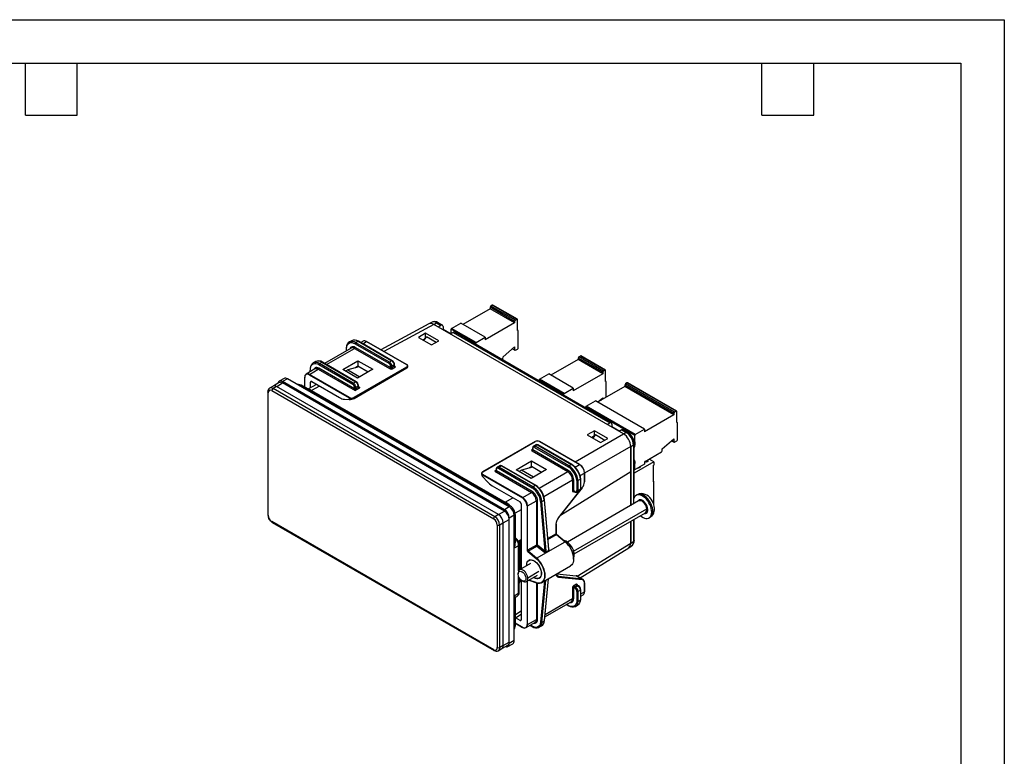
# Model space of a CAD drawing. Header units: millimetres. Extents: x 0 to 559, y 0 to 432.
# Tile 3 of 3: x 270 to 559, y 216 to 432. Entities that reach past the tile are written whole.
import ezdxf

# ---------------------------------------------------------------- set-up
doc = ezdxf.new("R2010")
doc.units = ezdxf.units.MM
doc.header["$LTSCALE"] = 2
doc.layers.add('TEXT', color=140, linetype='Continuous', lineweight=25)

msp = doc.modelspace()

# ---------------------------------------------------------------- linework, layer by layer
at = {"color": 7, "linetype": 'Continuous'}
for p, q in [((0, 431.81), (558.8, 431.81)), ((558.8, 431.81), (558.8, 0.01))]:
    msp.add_line(p, q, dxfattribs=at)
for p, q in [((408.06, 347.1), (400.07, 342.49)), ((415.24, 343.36), (408.06, 347.51)), ((408.06, 347.51), (408.06, 347.1)), ((415.24, 342.95), (408.06, 347.1)), ((408.69, 348.12), (408.27, 347.88)), ((415.45, 343.73), (408.27, 347.88)), ((415.88, 343.97), (408.69, 348.12)), ((416.03, 343.99), (408.84, 348.14)), ((415.88, 343.97), (415.45, 343.73)), ((416.09, 340.67), (416.09, 343.85)), ((390.11, 342.65), (376.01, 335.07)), ((391.59, 342.49), (376.87, 334.57)), ((390.86, 343.08), (390.11, 342.65)), ((391.59, 342.49), (392.36, 342.93)), ((447.16, 310.4), (391.59, 342.49)), ((392.36, 342.93), (393.6, 342.22)), ((394.05, 342.26), (392.81, 342.98)), ((392.82, 341.77), (393.6, 342.22)), ((394.24, 341.13), (394.09, 341.04)), ((394.24, 341.85), (394.24, 341.13)), ((394.24, 341.13), (396.58, 339.78)), ((403.79, 336.91), (396.6, 341.06)), ((396.6, 339.79), (396.6, 341.06)), ((396.74, 341.3), (399.43, 342.86)), ((403.93, 337.16), (396.74, 341.3)), ((406.62, 338.71), (399.43, 342.86)), ((415.24, 342.95), (406.62, 337.97)), ((415.24, 343.36), (415.24, 342.95)), ((416.24, 340.68), (416.09, 340.77)), ((389.15, 339.88), (387.02, 338.7)), ((387.02, 338.7), (390.91, 336.46)), ((389.08, 338.35), (388.37, 337.92)), ((388.66, 337.76), (389.41, 338.81)), ((393.04, 337.64), (389.15, 339.88)), ((389.15, 338.44), (389.15, 339.88)), ((392.23, 337.19), (389.41, 338.81)), ((397.21, 340.14), (396.43, 339.69)), ((397.21, 340.14), (443.1, 313.65)), ((443.55, 313.69), (397.66, 340.18)), ((403.93, 337.16), (406.62, 338.71)), ((406.62, 338.71), (406.62, 337.97)), ((416.3, 335.65), (416.3, 340.54)), ((367.29, 335.55), (359.5, 331.06)), ((360.09, 330.72), (368.29, 335.45)), ((365.89, 335.78), (365.89, 334.75)), ((365.97, 334.79), (365.97, 335.67)), ((367.45, 337.72), (366.74, 337.32)), ((366.81, 337.35), (366.74, 337.32)), ((368.29, 335.45), (378.72, 329.43)), ((368.46, 336.82), (378.36, 331.11)), ((378.89, 329.74), (368.46, 335.76)), ((369.35, 337.54), (368.64, 337.13)), ((378.54, 331.41), (368.64, 337.13)), ((369.35, 337.54), (379.25, 331.82)), ((379.37, 331.83), (369.47, 337.55)), ((370.79, 337.57), (370.11, 337.18)), ((370.69, 336.84), (371.79, 337.47)), ((371.79, 337.47), (383.52, 330.7)), ((383.57, 330.7), (371.84, 337.48)), ((390.91, 336.46), (393.04, 337.64)), ((403.79, 336.64), (403.79, 336.91)), ((411.85, 332.95), (415.24, 335.89)), ((414.58, 335.32), (415.3, 334.9)), ((414.65, 335.38), (415.24, 335.03)), ((415.24, 335.89), (415.24, 335.03)), ((415.45, 334.91), (416.09, 335.28)), ((411.82, 332.39), (411.85, 332.95)), ((433.87, 332.2), (425.88, 327.59)), ((441.05, 328.46), (433.87, 332.61)), ((433.87, 332.61), (433.87, 332.2)), ((441.05, 328.05), (433.87, 332.2)), ((434.5, 333.22), (434.08, 332.98)), ((441.26, 328.83), (434.08, 332.98)), ((441.69, 329.07), (434.5, 333.22)), ((441.84, 329.09), (434.65, 333.24)), ((356.68, 329.43), (354.1, 327.94)), ((355.1, 327.84), (357.68, 329.33)), ((355.29, 329.66), (355.19, 328.57)), ((355.27, 328.62), (355.36, 329.54)), ((356.84, 331.6), (356.13, 331.19)), ((356.2, 331.23), (356.13, 331.19)), ((357.68, 329.33), (368.46, 323.11)), ((357.86, 330.7), (367.76, 324.98)), ((368.29, 323.62), (357.86, 329.64)), ((358.03, 331), (358.74, 331.41)), ((367.93, 325.29), (358.03, 331)), ((358.74, 331.41), (368.64, 325.7)), ((368.77, 325.71), (358.87, 331.43)), ((364.82, 329.29), (369.28, 331.86)), ((369.21, 326.76), (364.82, 329.29)), ((366.31, 329.21), (365.63, 328.82)), ((369.54, 330.08), (366.31, 329.21)), ((366.31, 329.21), (369.88, 327.15)), ((383.52, 329.96), (368.11, 321.06)), ((368.18, 320.94), (383.6, 329.84)), ((368.18, 320.82), (383.6, 329.72)), ((369.28, 330.23), (368.55, 329.81)), ((373.66, 329.33), (369.21, 326.76)), ((369.28, 331.86), (373.66, 329.33)), ((369.28, 331.86), (369.28, 330.23)), ((372.25, 328.51), (369.28, 330.23)), ((379.25, 331.82), (378.54, 331.41)), ((378.89, 330.19), (378.89, 329.74)), ((379.95, 330.6), (379.25, 330.19)), ((379.25, 329.74), (379.25, 330.19)), ((379.95, 330.15), (379.25, 329.74)), ((379.42, 329.43), (380.13, 329.84)), ((379.95, 330.6), (379.95, 330.15)), ((380.03, 330.25), (380.03, 330.7)), ((380.13, 330.25), (380.03, 330.31)), ((383.6, 329.84), (383.6, 329.72)), ((383.89, 330.02), (383.89, 330.25)), ((347.63, 326.65), (346.21, 325.84)), ((348.63, 326.56), (347.21, 325.74)), ((413.68, 289), (348.63, 326.56)), ((353.66, 326.98), (353.66, 324.06)), ((353.68, 324.05), (353.68, 326.94)), ((355.03, 327.72), (366.77, 320.94)), ((366.84, 321.06), (355.1, 327.84)), ((422.55, 326.4), (425.24, 327.96)), ((429.74, 322.26), (422.55, 326.4)), ((432.42, 323.81), (425.24, 327.96)), ((441.05, 328.05), (432.42, 323.07)), ((441.05, 328.46), (441.05, 328.05)), ((441.69, 329.07), (441.26, 328.83)), ((441.9, 325.77), (441.9, 328.95)), ((344.45, 324.41), (343.39, 323.8)), ((345.45, 324.31), (344.39, 323.7)), ((409.44, 286.14), (344.39, 323.7)), ((346.2, 325.42), (344.66, 324.49)), ((410.5, 286.76), (345.45, 324.31)), ((345.48, 324.29), (347.21, 325.33)), ((412.27, 288.18), (347.21, 325.74)), ((412.27, 287.78), (347.21, 325.33)), ((413.99, 289.23), (352.65, 324.65)), ((357.16, 324.93), (354.57, 323.54)), ((355.38, 325.55), (355.74, 325.76)), ((355.38, 323.98), (355.38, 325.55)), ((358.02, 324.44), (355.65, 323.16)), ((355.74, 325.76), (363.91, 321.04)), ((367.93, 325.29), (368.64, 325.7)), ((368.29, 324.07), (368.29, 323.62)), ((368.46, 323.11), (369.88, 323.92)), ((368.64, 324.07), (369.35, 324.47)), ((368.64, 323.62), (368.64, 324.07)), ((369.35, 324.02), (368.64, 323.62)), ((369.35, 324.47), (369.35, 324.02)), ((369.42, 324.13), (369.42, 324.58)), ((369.88, 323.92), (369.42, 324.19)), ((429.6, 322.01), (422.41, 326.16)), ((422.41, 325.89), (422.41, 326.16)), ((429.74, 322.26), (432.42, 323.81)), ((432.42, 323.81), (432.42, 323.07)), ((447.55, 324.3), (439.56, 319.69)), ((442.05, 325.78), (441.9, 325.87)), ((442.11, 321.17), (442.11, 325.65)), ((461.91, 316.42), (447.55, 324.71)), ((447.55, 324.71), (447.55, 324.3)), ((461.91, 316.01), (447.55, 324.3)), ((448.18, 325.33), (447.76, 325.08)), ((462.13, 316.79), (447.76, 325.08)), ((462.55, 317.03), (448.18, 325.33)), ((462.7, 317.05), (448.33, 325.34)), ((342.83, 322.68), (342.83, 286.75)), ((342.97, 286.55), (342.97, 322.47)), ((344.03, 323.09), (409.09, 285.53)), ((355.65, 323.16), (412.46, 290.37)), ((365.32, 320.57), (366.77, 320.46)), ((366.77, 320.94), (366.77, 320.46)), ((368.18, 320.82), (368.18, 320.94)), ((429.6, 321.74), (429.6, 322.01)), ((439.55, 319.69), (441.05, 320.99)), ((440.46, 320.48), (440.69, 320.34)), ((441.05, 320.99), (441.05, 320.56)), ((450.46, 309.97), (436.09, 318.26)), ((436.09, 317.99), (436.09, 318.26)), ((436.23, 318.51), (438.92, 320.06)), ((450.6, 310.21), (436.23, 318.51)), ((453.29, 311.76), (438.92, 320.06)), ((440.39, 320.42), (440.6, 320.29)), ((461.91, 316.01), (453.29, 311.03)), ((461.91, 316.42), (461.91, 316.01)), ((462.55, 317.03), (462.13, 316.79)), ((462.76, 313.72), (462.76, 316.91)), ((442.32, 313.2), (443.1, 313.65)), ((443.73, 312.55), (443.58, 312.47)), ((443.73, 313.28), (443.73, 312.55)), ((443.73, 312.55), (446.08, 311.2)), ((462.91, 313.74), (462.76, 313.82)), ((462.98, 308.7), (462.98, 313.6)), ((432.95, 302.2), (447.16, 310.4)), ((438.64, 311.31), (436.52, 310.13)), ((436.52, 310.13), (440.41, 307.88)), ((438.58, 309.77), (437.87, 309.35)), ((438.05, 309.46), (438.07, 309.44)), ((438.5, 309.69), (438.07, 309.44)), ((438.07, 309.44), (438.07, 309.23)), ((438.91, 310.24), (438.16, 309.18)), ((438.5, 309.69), (438.47, 309.71)), ((438.5, 309.67), (438.5, 309.69)), ((442.53, 309.06), (438.64, 311.31)), ((438.64, 309.86), (438.64, 311.31)), ((438.91, 310.24), (441.72, 308.61)), ((440.41, 307.88), (442.53, 309.06)), ((446.7, 311.56), (445.93, 311.11)), ((446.7, 311.56), (447.94, 310.85)), ((448.39, 310.89), (447.15, 311.61)), ((447.16, 310.4), (447.94, 310.85)), ((450.46, 306.64), (450.46, 309.97)), ((450.6, 310.21), (453.29, 311.76)), ((453.29, 311.76), (453.29, 311.03)), ((458.52, 306.01), (461.91, 308.95)), ((461.91, 308.95), (461.91, 308.09)), ((421.23, 308.17), (405.82, 299.27)), ((405.87, 299.27), (421.28, 308.17)), ((420.47, 306.25), (420.47, 305.8)), ((420.54, 305.7), (420.54, 306.15)), ((421.46, 307.22), (420.75, 306.81)), ((421.07, 306.45), (430.97, 300.74)), ((421.96, 307.17), (421.25, 306.76)), ((431.15, 301.04), (421.25, 306.76)), ((421.96, 307.17), (431.86, 301.45)), ((431.98, 301.46), (422.08, 307.18)), ((422.56, 308.17), (434.29, 301.39)), ((434.34, 301.39), (422.61, 308.17)), ((449.29, 306.73), (435.74, 298.91)), ((449.29, 306.73), (450.06, 307.17)), ((449.29, 306.73), (449.29, 289.41)), ((449.29, 299.34), (449.29, 306.73)), ((450.06, 307.17), (450.06, 290.86)), ((450.46, 308.09), (450.25, 308.21)), ((450.29, 307.99), (450.46, 308.09)), ((450.33, 291.85), (450.33, 307.54)), ((450.33, 307), (450.46, 307.11)), ((450.46, 306.64), (450.33, 306.71)), ((450.33, 306.56), (450.46, 306.64)), ((450.46, 308.09), (450.46, 307.11)), ((458.5, 305.45), (458.52, 306.01)), ((461.25, 308.37), (461.98, 307.95)), ((461.32, 308.43), (461.91, 308.09)), ((462.13, 307.97), (462.76, 308.33)), ((420.47, 305.86), (420.36, 305.8)), ((420.36, 305.39), (430.79, 299.37)), ((430.97, 299.68), (420.54, 305.7)), ((453.29, 302.21), (458.28, 305.1)), ((410.85, 301.09), (410.14, 300.68)), ((410.47, 300.33), (420.36, 294.61)), ((410.64, 300.63), (411.35, 301.04)), ((420.54, 294.92), (410.64, 300.63)), ((411.35, 301.04), (421.25, 295.33)), ((421.37, 295.34), (411.47, 301.06)), ((415.73, 299.9), (420.19, 302.47)), ((420.45, 300.68), (417.22, 299.82)), ((420.19, 300.84), (419.46, 300.42)), ((420.19, 302.47), (424.57, 299.94)), ((420.19, 300.84), (420.19, 302.47)), ((423.16, 299.12), (420.19, 300.84)), ((431.86, 301.45), (431.15, 301.04)), ((432.99, 300.64), (434.29, 301.39)), ((450.46, 302.62), (450.33, 302.54)), ((450.46, 302.27), (450.33, 302.34)), ((450.33, 302.23), (450.46, 302.27)), ((456.05, 302.25), (450.33, 298.94)), ((450.33, 301.41), (450.34, 301.42)), ((450.46, 300.01), (450.46, 302.62)), ((450.46, 302.27), (450.46, 301.71)), ((453.29, 301.52), (450.6, 299.93)), ((453.29, 302.21), (453.29, 301.52)), ((453.79, 302.09), (453.43, 302.29)), ((453.87, 302.14), (453.52, 302.34)), ((454.35, 302.42), (453.79, 302.09)), ((453.84, 302.53), (454.2, 302.33)), ((454, 302.62), (454.35, 302.42)), ((456.05, 302.25), (454.7, 303.03)), ((455.91, 301.19), (456.05, 301.27)), ((455.91, 296.35), (455.91, 301.19)), ((456.05, 302.25), (456.05, 301.27)), ((405.51, 298.82), (405.51, 298.59)), ((405.8, 297.93), (405.8, 298.41)), ((405.8, 298.41), (417.54, 291.63)), ((405.8, 297.93), (407.24, 296.37)), ((417.61, 291.76), (405.87, 298.53)), ((409.86, 299.73), (409.4, 299.47)), ((409.4, 299.47), (420.19, 293.25)), ((409.86, 300.12), (409.86, 299.68)), ((409.94, 299.57), (409.94, 300.02)), ((420.36, 293.55), (409.94, 299.57)), ((420.12, 297.37), (415.73, 299.9)), ((417.22, 299.82), (416.55, 299.43)), ((420.79, 297.76), (417.22, 299.82)), ((424.57, 299.94), (420.12, 297.37)), ((422.39, 294.52), (430.79, 299.37)), ((428.73, 286.63), (449.29, 299.34)), ((434.41, 298.19), (435.71, 298.94)), ((435.71, 298.94), (435.71, 296.36)), ((435.74, 296.4), (435.74, 298.98)), ((449.17, 299.27), (449.17, 289.34)), ((450.46, 300.01), (450.33, 300.09)), ((450.33, 300.02), (450.5, 299.92)), ((408.66, 295.21), (416.83, 290.49)), ((420.54, 294.92), (421.25, 295.33)), ((423.8, 292.07), (432.21, 296.92)), ((435.05, 294.64), (428.09, 285.86)), ((428.1, 285.84), (435.06, 294.62)), ((432.21, 296.92), (432.21, 293.69)), ((432.56, 293.69), (432.56, 296.92)), ((433.47, 296.7), (433.47, 293.78)), ((434.53, 297.12), (433.82, 296.71)), ((433.82, 293.78), (433.82, 296.71)), ((434.53, 297.12), (434.53, 294.19)), ((434.6, 294.29), (434.6, 297.22)), ((455.91, 296.52), (456.05, 296.44)), ((456.05, 296.44), (455.91, 296.35)), ((456.05, 289.92), (456.05, 296.44)), ((412.46, 290.37), (414.75, 291.69)), ((417.61, 291.76), (420.19, 293.25)), ((432.94, 293.48), (432.56, 293.69)), ((432.56, 293.49), (432.67, 293.55)), ((432.61, 293.58), (432.99, 293.36)), ((433.61, 293.33), (434.32, 293.73)), ((434.53, 294.19), (433.82, 293.78)), ((451.15, 292.57), (450.84, 292.39)), ((413.68, 289), (412.27, 288.18)), ((417.18, 289.88), (417.18, 270.88)), ((418.88, 289.31), (418.88, 276.33)), ((419.02, 289.31), (421.6, 290.8)), ((419.02, 276.33), (419.02, 289.31)), ((421.6, 290.8), (421.6, 277.82)), ((421.96, 277.82), (421.96, 290.8)), ((422.86, 290.57), (424.09, 276.06)), ((423.21, 290.59), (423.92, 291)), ((424.44, 276.08), (423.21, 290.59)), ((423.92, 291), (425.15, 276.49)), ((425.22, 276.59), (424, 291.1)), ((451.6, 290.75), (430.7, 278.68)), ((450.06, 290.42), (450.06, 289.86)), ((455.99, 289.88), (456.05, 289.92)), ((410.5, 286.76), (409.44, 286.14)), ((410.53, 286.74), (412.27, 287.78)), ((415.1, 286.55), (413.68, 285.73)), ((415.1, 249.81), (415.1, 286.55)), ((417.18, 288.19), (415.4, 287.17)), ((415.45, 278.43), (415.45, 286.71)), ((432.51, 276.02), (454, 288.43)), ((432.7, 275.22), (453.6, 287.28)), ((453.6, 287.28), (453.65, 287.31)), ((454.64, 285.81), (454.95, 285.99)), ((455.41, 287.98), (455.72, 288.16)), ((409.09, 247.15), (344.03, 284.71)), ((344.14, 284.48), (409.19, 246.92)), ((410.15, 283.69), (410.15, 247.77)), ((411.92, 284.31), (410.85, 283.69)), ((410.85, 247.77), (410.85, 283.69)), ((411.91, 284.34), (413.68, 285.33)), ((411.92, 248.38), (411.92, 284.31)), ((413.68, 248.99), (413.68, 285.73)), ((413.68, 249.4), (413.68, 285.33)), ((427.37, 283.97), (427.37, 281.15)), ((427.39, 281.19), (427.39, 284.01)), ((449.29, 284.79), (449.29, 278.41)), ((449.29, 278.41), (449.29, 284.79)), ((450.06, 285.24), (450.06, 278.86)), ((450.33, 279.23), (450.33, 285.39)), ((427.37, 281.15), (424.95, 279.76)), ((424.98, 279.41), (427.5, 280.87)), ((427.5, 280.87), (430.02, 278.79)), ((430.07, 278.8), (427.55, 280.88)), ((416.41, 277.64), (415.1, 276.89)), ((416.26, 278.92), (417.18, 279.49)), ((416.41, 270.31), (416.41, 277.64)), ((416.47, 278.32), (416.9, 279.1)), ((416.72, 279.2), (416.55, 279.1)), ((416.55, 270.49), (416.55, 277.84)), ((416.9, 279.1), (416.72, 279.2)), ((416.9, 270.71), (416.9, 279.1)), ((421.6, 277.82), (419.02, 276.33)), ((419.16, 276.05), (421.74, 277.54)), ((421.67, 273.98), (430.02, 278.79)), ((421.74, 277.54), (423.98, 275.69)), ((424.09, 276.06), (421.96, 277.82)), ((433.6, 268.71), (449.29, 278.41)), ((448.69, 277.05), (449.44, 277.49)), ((449.29, 278.41), (450.06, 278.86)), ((419.08, 275.94), (421.59, 273.86)), ((421.67, 273.98), (419.16, 276.05)), ((425.26, 276.25), (424.38, 275.74)), ((425.4, 276.51), (425.21, 276.66)), ((425.24, 276.52), (425.22, 276.59)), ((434.43, 268.23), (448.69, 277.05)), ((419.93, 272.46), (416.67, 270.58)), ((419.7, 273.49), (419.43, 273.33)), ((423.25, 266.87), (431.59, 271.69)), ((416.26, 269.67), (416.26, 269.34)), ((416.41, 263.75), (416.41, 268.6)), ((418.67, 267.12), (421.93, 269)), ((419.07, 268.26), (422.33, 270.14)), ((428.06, 268.57), (427.56, 268.86)), ((427.65, 269.41), (433.32, 268.8)), ((435.02, 267.82), (428.06, 268.57)), ((433.32, 268.8), (435.02, 267.82)), ((435.29, 267.73), (433.6, 268.71)), ((416.55, 263.95), (416.55, 268.3)), ((416.9, 267.26), (416.55, 266.62)), ((417.18, 267.26), (416.77, 267.03)), ((416.9, 267.26), (416.9, 267.79)), ((417.04, 267.64), (416.9, 267.56)), ((417.18, 267.52), (417.18, 255.91)), ((417.39, 267.38), (417.67, 267.22)), ((418.88, 267.24), (418.88, 254.52)), ((419.02, 254.52), (419.02, 267.32)), ((419.37, 267.52), (421.63, 266.78)), ((421.59, 266.84), (419.42, 267.55)), ((421.6, 266.79), (421.6, 256.01)), ((421.96, 256.01), (421.96, 266.71)), ((422.43, 268.13), (422.7, 268.29)), ((423.99, 267.3), (422.86, 255.19)), ((423.21, 255.17), (424.37, 267.52)), ((425.08, 267.93), (423.92, 255.58)), ((423.99, 255.68), (425.14, 267.97)), ((428.09, 268.44), (435.05, 267.69)), ((433.27, 266.38), (432.56, 265.97)), ((432.74, 265.67), (433.45, 266.07)), ((433.11, 265.45), (432.74, 265.67)), ((433.82, 265.86), (433.11, 265.45)), ((433.45, 266.07), (433.82, 265.86)), ((433.95, 265.87), (433.57, 266.09)), ((433.62, 266.06), (433.62, 266.18)), ((435.71, 266.74), (435.71, 264.16)), ((435.74, 264.2), (435.74, 266.78)), ((415.1, 262.94), (416.41, 263.75)), ((415.45, 262.5), (416.03, 262.85)), ((416, 262.83), (416.08, 262.93)), ((432.21, 265.36), (432.21, 262.13)), ((432.56, 262.13), (432.56, 265.36)), ((432.56, 265.36), (432.94, 265.14)), ((433.47, 264.23), (433.47, 261.31)), ((434.53, 264.63), (433.82, 264.23)), ((433.82, 261.3), (433.82, 264.23)), ((434.53, 264.63), (434.53, 261.7)), ((434.6, 261.81), (434.6, 264.74)), ((434.6, 263.52), (435.71, 264.16)), ((434.6, 262.84), (435.29, 263.24)), ((415.45, 254.24), (415.45, 262.52)), ((424.1, 256.78), (431.79, 261.22)), ((424.16, 257.49), (432.21, 262.13)), ((430.39, 260.41), (431.02, 260.04)), ((430.97, 260.15), (430.46, 260.45)), ((432.98, 259.83), (433.05, 259.86)), ((433.05, 259.86), (433.76, 260.27)), ((434.53, 261.7), (433.82, 261.3)), ((415.45, 257.49), (417.18, 258.56)), ((415.45, 256.5), (417.18, 257.57)), ((416.83, 255.71), (415.45, 256.5)), ((417.54, 253.75), (415.45, 254.95)), ((415.45, 254.92), (417.56, 253.7)), ((416.83, 255.71), (417.18, 255.91)), ((418.61, 253.61), (421.19, 255.1)), ((419.02, 254.52), (421.6, 256.01)), ((419.78, 254.28), (420.42, 253.92)), ((420.36, 254.03), (419.85, 254.33)), ((422.44, 253.74), (423.15, 254.15)), ((423.21, 255.17), (423.92, 255.58)), ((422.37, 253.7), (422.44, 253.74)), ((411.92, 248.38), (410.85, 247.77)), ((411.68, 247.61), (413.26, 248.48)), ((411.92, 248.41), (413.68, 249.4)), ((413.27, 248.07), (414.68, 248.89)), ((415.1, 249.81), (413.68, 248.99)), ((410.44, 246.85), (411.5, 247.46))]:
    msp.add_line(p, q)
at = {"flags": 128}
for points in [[(365.97, 335.67), (365.91, 335.73), (365.9, 335.79)], [(365.97, 335.67), (366.06, 336.14), (366.23, 336.53), (366.47, 336.84), (366.78, 337.05), (367.15, 337.15), (367.56, 337.15), (368.01, 337.04), (368.46, 336.82)], [(368.46, 335.76), (368.15, 335.9), (367.85, 335.97), (367.58, 335.96), (367.34, 335.87), (367.14, 335.71), (366.99, 335.47), (366.95, 335.36)], [(355.36, 329.54), (355.45, 330.01), (355.62, 330.4), (355.86, 330.71), (356.17, 330.92), (356.54, 331.03), (356.96, 331.03), (357.4, 330.91), (357.86, 330.7)], [(357.86, 329.64), (357.55, 329.78), (357.25, 329.85), (356.97, 329.84), (356.73, 329.75), (356.53, 329.58), (356.39, 329.35), (356.34, 329.23)], [(380.03, 330.22), (380.04, 330.22), (380.03, 330.24), (380.03, 330.25)], [(347.21, 325.74), (346.94, 325.87), (346.67, 325.93), (346.43, 325.92), (346.21, 325.84), (346.04, 325.69), (345.91, 325.49), (345.83, 325.23), (345.82, 325.19)], [(352.65, 324.65), (351.88, 324.92), (351.46, 324.92)], [(354.59, 323.52), (354.63, 323.54), (354.77, 323.54), (354.78, 323.54), (354.91, 323.52), (355.24, 323.39), (355.65, 323.16)], [(369.35, 324.02), (369.4, 324.07), (369.42, 324.13)], [(369.35, 324.02), (369.35, 324.01), (369.36, 323.99), (369.39, 323.96), (369.43, 323.93), (369.5, 323.91), (369.65, 323.9), (369.88, 323.92)], [(369.5, 324.06), (369.45, 324.09), (369.44, 324.1), (369.43, 324.11), (369.42, 324.13), (369.42, 324.13)], [(420.47, 305.8), (420.46, 305.76), (420.46, 305.77)], [(409.4, 299.47), (409.64, 299.45), (409.78, 299.46), (409.85, 299.48), (409.9, 299.5), (409.93, 299.54), (409.93, 299.55), (409.94, 299.57)], [(409.86, 299.68), (409.86, 299.68), (409.85, 299.66), (409.85, 299.65), (409.83, 299.64), (409.78, 299.6)], [(409.86, 299.68), (409.88, 299.62), (409.94, 299.57)], [(434.6, 297.23), (434.6, 297.21), (434.58, 297.16), (434.53, 297.12)], [(435.06, 294.62), (435.06, 294.62), (435.06, 294.63), (435.06, 294.64), (435.05, 294.64)], [(432.58, 293.59), (432.58, 293.59), (432.6, 293.58), (432.61, 293.58)], [(455.41, 287.98), (455.31, 288.53), (455.15, 289.1), (454.91, 289.67), (454.62, 290.23), (454.28, 290.75), (453.9, 291.23), (453.48, 291.65), (453.05, 292), (452.6, 292.28), (452.16, 292.46), (451.74, 292.55), (451.34, 292.55), (450.99, 292.46), (450.67, 292.27), (450.42, 292), (450.23, 291.64), (450.11, 291.22), (450.06, 290.74), (450.08, 290.22), (450.13, 289.9)], [(455.72, 288.16), (455.62, 288.7), (455.46, 289.26), (455.24, 289.82), (454.96, 290.37), (454.62, 290.89), (454.25, 291.36), (453.85, 291.79), (453.42, 292.14), (452.98, 292.42), (452.55, 292.62), (452.13, 292.72), (451.73, 292.74), (451.37, 292.67), (451.15, 292.57)], [(454.95, 286), (455.2, 286.15), (455.54, 286.46), (455.82, 286.82), (456.02, 287.22), (456.17, 287.66), (456.24, 288.13), (456.25, 288.64), (456.19, 289.17), (456.05, 289.72), (455.84, 290.27), (455.58, 290.79), (455.25, 291.27), (454.87, 291.72), (454.44, 292.12), (453.95, 292.46), (453.54, 292.66)], [(453.29, 287.1), (453.58, 287.1), (453.84, 287.19), (454.05, 287.37), (454.2, 287.63), (454.28, 287.96), (454.29, 288.35), (454.23, 288.76), (454.1, 289.2), (453.9, 289.63), (453.65, 290.03), (453.36, 290.39), (453.04, 290.69), (452.7, 290.92), (452.37, 291.06), (452.05, 291.11), (451.77, 291.06), (451.53, 290.92), (451.35, 290.7), (451.29, 290.56)], [(454, 288.43), (453.93, 288.82), (453.78, 289.23), (453.58, 289.63), (453.33, 290), (453.04, 290.32), (452.73, 290.57), (452.41, 290.74), (452.11, 290.83), (451.82, 290.83), (451.6, 290.75)], [(414.68, 287.94), (414.71, 287.96), (414.86, 288.04), (414.96, 288.11), (415.03, 288.14), (415.04, 288.15)], [(428.1, 285.84), (428.1, 285.84), (428.1, 285.85), (428.1, 285.85), (428.09, 285.86)], [(452.13, 286.43), (452.44, 286.19), (452.88, 285.92), (453.32, 285.73), (453.75, 285.64), (454.14, 285.64), (454.5, 285.74), (454.81, 285.92), (455.07, 286.2), (455.26, 286.55), (455.38, 286.97), (455.43, 287.45), (455.41, 287.98)], [(430.02, 278.79), (430.48, 278.37), (430.91, 277.88), (431.31, 277.35), (431.66, 276.77), (431.96, 276.16), (432.21, 275.54), (432.38, 274.93), (432.49, 274.32), (432.53, 273.75), (432.49, 273.22), (432.38, 272.74), (432.21, 272.33), (431.96, 271.99), (431.66, 271.73), (431.59, 271.69)], [(425.22, 276.59), (425.22, 276.59), (425.2, 276.54), (425.15, 276.49)], [(418.78, 271.8), (418.78, 272.2), (418.86, 272.61), (419, 272.96), (419.21, 273.23), (419.48, 273.41), (419.79, 273.5), (420.15, 273.5), (420.53, 273.41), (420.93, 273.22)], [(418.81, 271.82), (418.81, 271.96), (418.84, 272.38), (418.95, 272.76), (419.13, 273.06), (419.36, 273.29), (419.65, 273.42), (419.98, 273.47), (420.35, 273.42), (420.73, 273.28), (421.13, 273.06), (421.51, 272.75), (421.88, 272.38), (422.21, 271.95), (422.5, 271.48), (422.73, 270.98), (422.91, 270.47), (423.01, 269.98), (423.05, 269.51), (423.01, 269.08), (422.91, 268.7), (422.73, 268.4), (422.5, 268.18), (422.21, 268.04), (421.88, 267.99), (421.51, 268.04), (421.13, 268.18), (420.81, 268.35)], [(420.93, 273.22), (421.33, 272.95), (421.71, 272.6), (422.06, 272.19), (422.38, 271.73), (422.65, 271.24), (422.86, 270.73), (423, 270.21), (423.08, 269.72), (423.08, 269.26), (423, 268.85), (422.86, 268.51), (422.65, 268.24), (422.38, 268.05), (422.06, 267.96), (421.71, 267.96), (421.33, 268.05), (420.93, 268.24), (420.78, 268.33)], [(421.59, 273.86), (422.04, 273.45), (422.46, 272.98), (422.85, 272.45), (423.2, 271.88), (423.49, 271.29), (423.73, 270.69), (423.9, 270.08), (424.01, 269.49), (424.04, 268.93), (424.01, 268.41), (423.9, 267.95), (423.73, 267.54), (423.49, 267.21), (423.45, 267.16)], [(421.67, 266.79), (422.13, 266.68), (422.57, 266.67), (422.97, 266.75), (423.32, 266.92), (423.62, 267.17), (423.86, 267.51), (424.04, 267.92), (424.15, 268.4), (424.18, 268.93), (424.15, 269.51), (424.04, 270.11), (423.86, 270.73), (423.62, 271.35), (423.32, 271.95), (422.97, 272.53), (422.57, 273.07), (422.13, 273.55), (421.67, 273.98)], [(419.07, 268.26), (419, 268.66), (418.85, 269.07), (418.65, 269.47), (418.4, 269.83), (418.11, 270.15), (417.8, 270.4), (417.48, 270.58), (417.17, 270.67), (416.89, 270.66), (416.65, 270.57), (416.46, 270.39), (416.33, 270.13), (416.26, 269.81), (416.26, 269.67)], [(416.27, 269.16), (416.26, 269.49), (416.33, 269.77), (416.47, 269.98), (416.66, 270.11), (416.9, 270.15), (417.17, 270.1), (417.45, 269.96), (417.73, 269.74), (417.99, 269.45), (418.21, 269.12), (418.37, 268.76), (418.48, 268.39), (418.52, 268.05), (418.49, 267.74), (418.38, 267.49), (418.22, 267.32), (418, 267.23), (417.75, 267.24), (417.47, 267.34), (417.19, 267.52), (416.92, 267.77), (416.68, 268.08), (416.48, 268.43), (416.34, 268.8), (416.27, 269.16)], [(433.6, 268.71), (433.47, 268.77), (433.32, 268.8)], [(417.67, 267.22), (417.86, 267.12), (418.17, 267.03), (418.45, 267.04), (418.69, 267.13), (418.89, 267.31), (419.02, 267.57), (419.08, 267.89), (419.07, 268.26)], [(433.57, 266.09), (433.55, 266.11), (433.55, 266.11)], [(415.1, 262.84), (415.32, 262.67), (415.45, 262.53), (415.44, 262.52)], [(433.47, 261.31), (433.38, 260.84), (433.21, 260.44), (432.96, 260.14), (432.65, 259.93), (432.28, 259.82), (431.87, 259.83), (431.43, 259.94), (430.97, 260.15)], [(431.46, 261.02), (431.58, 261), (431.86, 261.02), (432.1, 261.1), (432.29, 261.27), (432.44, 261.5), (432.53, 261.79), (432.56, 262.13)], [(434.6, 261.81), (434.6, 261.8), (434.58, 261.75), (434.53, 261.7)], [(415.1, 253.07), (415.3, 253.44), (415.45, 254.24)], [(422.86, 255.19), (422.77, 254.72), (422.6, 254.33), (422.36, 254.02), (422.05, 253.81), (421.68, 253.7), (421.27, 253.7), (420.82, 253.82), (420.36, 254.03)], [(420.85, 254.9), (420.97, 254.88), (421.25, 254.89), (421.49, 254.98), (421.69, 255.15), (421.83, 255.38), (421.93, 255.67), (421.96, 256.01)], [(412.5, 248.06), (412.54, 248.05), (412.81, 247.99), (413.05, 248), (413.27, 248.07), (413.44, 248.22), (413.58, 248.43), (413.66, 248.69), (413.68, 248.99)]]:
    msp.add_lwpolyline(points, dxfattribs=at)
for centre, radius, start, end in [((408.52, 347.49), 0.461, 122.6055, 177.3945), ((408.78, 348), 0.151, 65.6929, 125.6176), ((415.7, 343.34), 0.461, 122.6055, 177.3945), ((415.96, 343.87), 0.131, 350.786, 129.2033), ((391.76, 341.43), 1.87, 55.8844, 118.8043), ((391.48, 341.71), 1.51, 54.3824, 114.3071), ((392.63, 342.57), 0.453, 65.6929, 125.6176), ((393.85, 341.92), 0.393, 350.786, 129.2033), ((396.91, 341.05), 0.307, 122.6055, 177.3945), ((416.17, 340.57), 0.131, 350.786, 129.2033), ((368.32, 335.94), 1.97, 54.4397, 117.0796), ((368.23, 335.96), 1.93, 54.6855, 114.0041), ((397.47, 339.77), 0.453, 65.6929, 125.6176), ((367.74, 335.75), 1.84, 119.6248, 179.6325), ((367.52, 335.58), 1.91, 54.1474, 111.8001), ((367.7, 334.64), 1.01, 54.3824, 114.3071), ((368.08, 335.78), 0.384, 302.6055, 357.3945), ((368.85, 336.8), 0.384, 122.6055, 177.3945), ((369.42, 337.43), 0.126, 65.6929, 125.6176), ((371.2, 336.66), 1.01, 54.3824, 114.3071), ((371.82, 337.43), 0.0503, 65.686, 125.6182), ((404.09, 336.9), 0.307, 122.6055, 177.3945), ((415.37, 335.01), 0.131, 170.786, 309.2033), ((415.84, 335.67), 0.461, 302.6055, 357.3945), ((411.35, 332.43), 0.472, 313.421, 355.3149), ((434.33, 332.59), 0.461, 122.6055, 177.3945), ((434.59, 333.1), 0.151, 65.6929, 125.6176), ((357.12, 329.63), 1.84, 119.5563, 178.9915), ((355.43, 329.66), 0.139, 178.5878, 241.2998), ((356.91, 329.46), 1.91, 54.1474, 111.8001), ((357.09, 328.51), 1.01, 54.3824, 114.3071), ((357.72, 329.82), 1.97, 54.4397, 117.0796), ((357.63, 329.84), 1.93, 54.6855, 114.0041), ((357.47, 329.65), 0.384, 302.6055, 357.3945), ((358.24, 330.68), 0.384, 122.6055, 177.3945), ((358.81, 331.31), 0.126, 65.6929, 125.6176), ((378.75, 331.09), 0.384, 122.6055, 177.3945), ((377.74, 330.14), 1.15, 2.6055, 57.3945), ((377.71, 330.12), 1.54, 2.6055, 57.3945), ((378.51, 329.76), 0.384, 302.6055, 357.3945), ((379.07, 330.12), 0.769, 242.6097, 297.3903), ((379.07, 330.53), 0.384, 242.6097, 297.3903), ((379.07, 330.08), 0.384, 242.6097, 297.3903), ((379.32, 331.72), 0.126, 65.7087, 125.6162), ((378.42, 330.53), 1.54, 2.6055, 57.3945), ((379.63, 329.76), 0.384, 182.6055, 237.3945), ((378.66, 330.67), 1.37, 1.3567, 58.6438), ((379.9, 330.71), 0.126, 294.3759, 354.2909), ((379.9, 330.26), 0.126, 294.3747, 354.3052), ((380.34, 330.16), 0.384, 182.6055, 237.3945), ((380.05, 330.36), 0.136, 259.0827, 304.3598), ((380.05, 330.05), 0.218, 290.7834, 69.2166), ((383.55, 330.66), 0.0503, 65.709, 125.6162), ((383.39, 330.33), 0.393, 290.7834, 69.2166), ((383.44, 329.83), 0.154, 2.6055, 57.3945), ((383.36, 330.23), 0.521, 1.6363, 65.9229), ((383.39, 330.3), 0.505, 294.448, 353.4677), ((441.77, 328.97), 0.131, 350.786, 129.2033), ((348.04, 325.74), 1.01, 54.3824, 114.3071), ((353.71, 326.98), 0.0503, 114.3747, 174.3052), ((353.71, 326.99), 0.0503, 185.6948, 245.6253), ((354.55, 327.16), 0.873, 50.7967, 189.214), ((354.5, 327.08), 0.83, 50.7967, 189.214), ((355.18, 327.71), 0.154, 122.6055, 177.3945), ((422.72, 326.15), 0.307, 122.6055, 177.3945), ((441.51, 328.44), 0.461, 122.6055, 177.3945), ((343.99, 322.78), 1.17, 120.6016, 185.0243), ((343.8, 322.88), 1.01, 54.4115, 113.9736), ((344.8, 323.05), 0.768, 122.6055, 177.3945), ((344.86, 323.49), 1.01, 54.3824, 114.3071), ((346.64, 324.57), 0.954, 52.6431, 116.9972), ((352.34, 324), 0.716, 64.8509, 119.8734), ((355.6, 325.59), 0.218, 50.7967, 189.214), ((368.14, 324.97), 0.384, 122.6055, 177.3945), ((367.14, 324.01), 1.15, 2.6055, 57.3945), ((367.1, 324), 1.54, 2.6055, 57.3945), ((368.46, 324.41), 0.384, 242.6097, 297.3903), ((368.46, 323.96), 0.384, 242.6097, 297.3903), ((369.51, 323.75), 1.23, 186.3859, 211.8288), ((367.54, 323.71), 1.11, 326.7975, 354.9877), ((368.71, 325.6), 0.12, 64.0402, 127.2537), ((367.81, 324.4), 1.54, 2.6055, 57.3945), ((368.05, 324.54), 1.37, 1.3567, 58.6438), ((369.3, 324.58), 0.12, 292.7373, 355.9608), ((370.02, 324.92), 1, 239.0284, 262.0126), ((441.98, 325.67), 0.131, 350.786, 129.2033), ((448.01, 324.69), 0.461, 122.6055, 177.3945), ((448.27, 325.2), 0.151, 65.6929, 125.6176), ((343.08, 322.7), 0.251, 185.7094, 245.6241), ((343.62, 322.58), 0.655, 50.7967, 189.214), ((355.32, 323.71), 0.64, 274.1504, 300.848), ((365.66, 323.92), 3.37, 238.6186, 264.2639), ((366.92, 320.94), 0.154, 122.6055, 177.3945), ((367.47, 322.31), 1.54, 242.6097, 297.3903), ((367.47, 322.29), 1.38, 242.6097, 297.3903), ((368.03, 320.94), 0.154, 2.6055, 57.3945), ((429.9, 322), 0.307, 122.6055, 177.3945), ((436.4, 318.25), 0.307, 122.6055, 177.3945), ((462.38, 316.4), 0.461, 122.6055, 177.3945), ((462.63, 316.93), 0.131, 350.786, 129.2033), ((443.35, 313.34), 0.393, 350.786, 129.2033), ((462.85, 313.62), 0.131, 350.786, 129.2033), ((446.97, 311.2), 0.453, 65.6929, 125.6176), ((448.2, 310.51), 0.431, 64.0394, 127.2538), ((445.46, 306.97), 4.61, 2.6055, 57.3945), ((446.24, 307.42), 4.09, 1.7554, 58.2452), ((450.77, 309.95), 0.307, 122.6055, 177.3945), ((421.05, 306.29), 0.585, 119.6907, 184.5768), ((420.59, 306.26), 0.126, 185.71, 245.624), ((420.87, 306.2), 0.328, 50.7967, 189.214), ((420.95, 306.35), 0.506, 54.4692, 113.3177), ((421.46, 306.43), 0.384, 122.6055, 177.3945), ((421.86, 307.06), 1.28, 86.8315, 119.5513), ((421.25, 308.12), 0.0503, 54.3818, 114.314), ((421.92, 306.94), 1.38, 62.6097, 117.3903), ((421.75, 306.73), 0.557, 53.6498, 122.0399), ((421.66, 306.76), 0.503, 54.3824, 114.3071), ((421.96, 306.99), 1.35, 61.4091, 91.1901), ((422.03, 307.06), 0.126, 65.6929, 125.6176), ((422.59, 308.12), 0.0503, 65.686, 125.6182), ((449.9, 307.57), 0.431, 292.7374, 355.9601), ((462.04, 308.07), 0.131, 170.786, 309.2033), ((462.51, 308.72), 0.461, 302.6055, 357.3945), ((420.44, 305.59), 0.218, 110.7834, 249.2166), ((420.44, 305.91), 0.137, 235.767, 279.6545), ((420.16, 305.71), 0.384, 302.6055, 357.3945), ((420.59, 305.81), 0.126, 185.6948, 245.6253), ((458.03, 305.49), 0.464, 302.7342, 355.5319), ((410.45, 300.17), 0.585, 119.6907, 184.5768), ((410.26, 300.07), 0.328, 50.7967, 189.214), ((410.35, 300.22), 0.506, 54.4692, 113.3177), ((410.85, 300.31), 0.384, 122.6055, 177.3945), ((411.14, 300.61), 0.557, 53.6498, 122.0399), ((411.06, 300.63), 0.503, 54.3824, 114.3071), ((411.42, 300.94), 0.126, 65.6929, 125.6176), ((431.36, 300.72), 0.384, 122.6055, 177.3945), ((427.98, 296.09), 5.53, 6.3234, 57.1699), ((427.97, 296.09), 5.88, 6.0715, 57.3048), ((431.93, 301.35), 0.126, 65.708, 125.6163), ((428.67, 296.49), 5.9, 6.1225, 57.2537), ((428.91, 296.64), 5.72, 5.5896, 57.557), ((434.32, 301.35), 0.0503, 65.686, 125.6182), ((432.64, 298.8), 3.07, 2.6055, 57.3945), ((434.32, 301.35), 0.0503, 354.3796, 54.302), ((432.79, 298.89), 2.92, 2.6055, 57.3945), ((449.99, 301.74), 0.466, 317.252, 357.2025), ((451.06, 301.82), 1.5, 278.6722, 322.5553), ((406, 298.82), 0.488, 111.638, 179.2647), ((406, 298.86), 0.491, 184.1716, 246.3802), ((406.01, 298.9), 0.393, 110.7834, 249.2166), ((405.95, 298.4), 0.154, 122.6055, 177.3945), ((405.84, 299.23), 0.0503, 54.3838, 114.2915), ((409.27, 300.47), 1, 277.9874, 300.9701), ((409.99, 300.14), 0.126, 185.71, 245.624), ((430.59, 299.69), 0.384, 302.6055, 357.3945), ((429.14, 296.78), 3.07, 2.6055, 57.3945), ((429.11, 296.76), 3.46, 2.6055, 57.3945), ((435.69, 298.98), 0.0503, 5.6948, 65.6253), ((435.69, 298.99), 0.0503, 294.3747, 354.3052), ((450.55, 300), 0.0876, 170.9623, 310.2673), ((411.81, 300.5), 6.15, 222.1308, 239.2453), ((420.75, 294.6), 0.384, 122.6055, 177.3945), ((417.37, 289.97), 5.52, 6.201, 57.1753), ((417.36, 289.97), 5.88, 6.0715, 57.3048), ((421.32, 295.23), 0.126, 65.7081, 125.6163), ((418.06, 290.37), 5.9, 6.1225, 57.2537), ((418.3, 290.51), 5.72, 5.8958, 57.5476), ((432.39, 296.58), 0.384, 62.6097, 117.3903), ((433.63, 297.07), 0.403, 245.7209, 297.7129), ((432.8, 296.49), 2.91, 320.6135, 357.3848), ((435.69, 296.4), 0.0503, 294.3747, 354.3052), ((417.69, 291.63), 0.154, 122.6055, 177.3945), ((415.96, 289.17), 2.92, 2.6055, 57.3945), ((415.95, 289.17), 3.07, 2.6055, 57.3945), ((419.98, 293.57), 0.384, 302.6055, 357.3945), ((418.53, 290.66), 3.07, 2.6055, 57.3945), ((418.5, 290.64), 3.46, 2.6055, 57.3945), ((432.39, 293.35), 0.384, 62.6097, 117.3903), ((432.42, 293.66), 0.218, 170.786, 309.2033), ((432.68, 293.68), 0.12, 172.7442, 235.9436), ((432.7, 293.5), 0.136, 139.0795, 184.3631), ((433.14, 293.73), 0.328, 230.7967, 9.214), ((433.06, 293.47), 0.126, 174.3803, 234.2943), ((433.32, 293.81), 0.556, 233.5165, 300.4395), ((433.64, 294.12), 0.384, 242.6097, 297.3903), ((433.33, 293.73), 0.491, 304.0142, 6.3896), ((434.02, 294.25), 0.58, 300.9163, 4.7781), ((434.05, 294.13), 0.48, 304.0564, 7.2558), ((434.48, 294.31), 0.126, 294.3747, 354.3052), ((452.45, 290.33), 2.57, 64.8847, 120.1466), ((412.13, 290.92), 0.64, 274.1504, 300.848), ((410.61, 286.31), 4.46, 41.1856, 65.5018), ((413.69, 288.58), 0.716, 64.8239, 119.8752), ((412.03, 286.41), 3.07, 2.6055, 57.3945), ((412.46, 286.69), 2.97, 29.586, 58.9211), ((416.42, 289.84), 0.768, 2.6055, 57.3945), ((418.95, 289.44), 0.154, 242.6097, 297.3903), ((421.78, 290.46), 0.384, 62.6097, 117.3903), ((423.02, 290.96), 0.424, 248.8146, 298.1037), ((423.88, 291.11), 0.117, 291.8654, 356.5872), ((345.61, 286.84), 2.78, 181.9128, 238.0877), ((343.08, 286.77), 0.251, 185.6948, 245.6253), ((345.27, 286.65), 2.31, 182.6055, 237.3945), ((409.85, 285.5), 0.768, 122.6055, 177.3945), ((407.78, 283.55), 3.07, 2.6055, 57.3945), ((408.84, 284.17), 3.07, 2.6055, 57.3945), ((410.61, 285.59), 3.07, 2.6055, 57.3945), ((410.61, 285.19), 3.07, 2.6055, 57.3945), ((412.48, 286.65), 2.97, 1.0812, 30.4137), ((414.74, 286.77), 0.716, 300.0984, 355.1727), ((430.58, 283.82), 3.22, 140.6135, 177.3848), ((452.88, 288.17), 1.15, 311.6732, 12.7601), ((453.69, 287.65), 2.09, 307.1679, 14.0994), ((344.28, 284.68), 0.246, 173.7012, 234.9867), ((407.84, 283.59), 2.31, 2.6055, 57.3945), ((410.5, 284.38), 0.769, 242.6097, 297.3903), ((427.34, 284.01), 0.0503, 294.3747, 354.3052), ((427.34, 281.2), 0.0503, 294.3747, 354.3052), ((427.76, 281.17), 0.392, 182.9283, 230.0154), ((427.83, 281.21), 0.435, 182.8617, 230.6919), ((427.53, 280.84), 0.0448, 63.5908, 130.1486), ((412.96, 278.27), 2.48, 329.4914, 3.5637), ((413.85, 277.77), 2.7, 1.6253, 53.5839), ((413.45, 277.55), 2.96, 1.7043, 47.44), ((416.3, 277.87), 0.248, 295.386, 354.6615), ((421.78, 277.48), 0.384, 62.6097, 117.3903), ((421.99, 277.84), 0.392, 182.9283, 230.0154), ((421.49, 277.96), 0.483, 301.2121, 343.9871), ((428.06, 274.88), 4.63, 344.6051, 72.1377), ((430.05, 278.76), 0.0448, 63.5908, 130.1486), ((430.04, 278.78), 0.0353, 339.4006, 42.4335), ((425.76, 273.54), 6.77, 2.125, 50.4421), ((448.49, 279.08), 1.84, 301.0589, 4.7289), ((448.64, 278.68), 1.44, 304.0564, 7.2558), ((449.88, 279.27), 0.453, 294.3747, 354.3052), ((419.43, 276.36), 0.548, 182.9283, 230.0154), ((418.95, 276.47), 0.154, 242.6097, 297.3903), ((419.41, 276.35), 0.392, 182.9283, 230.0154), ((419.26, 275.89), 0.193, 121.2121, 163.9871), ((423.78, 275.94), 0.326, 308.4532, 21.0807), ((424.11, 276.28), 0.605, 258.2394, 296.4277), ((424.24, 276.46), 0.424, 248.8146, 298.1037), ((425.33, 276.61), 0.128, 223.3228, 301.7902), ((425.12, 276.49), 0.28, 299.4573, 2.9671), ((421.77, 273.81), 0.193, 121.2121, 163.9871), ((428.22, 269.27), 0.838, 180.8135, 261.3319), ((428.19, 269.37), 0.804, 187.1482, 260.4094), ((427.99, 268.49), 0.108, 335.4989, 53.9315), ((422.26, 268.47), 1.76, 247.5738, 312.3091), ((421.65, 266.84), 0.0637, 184.3446, 247.9017), ((421.64, 266.84), 0.0557, 253.4486, 302.8324), ((432.98, 265.33), 0.768, 122.6055, 177.3945), ((432.95, 265.99), 0.384, 182.6055, 237.3945), ((432.95, 265.34), 0.384, 122.6055, 177.3945), ((433.41, 266.21), 0.218, 350.786, 129.2033), ((433.65, 266.4), 0.384, 182.6055, 237.3945), ((433.52, 265.97), 0.126, 65.6929, 125.6176), ((433.68, 266.05), 0.137, 115.7612, 159.6392), ((433.89, 265.76), 0.126, 65.7087, 125.6162), ((432.99, 264.56), 1.54, 2.6055, 57.3945), ((433.23, 264.7), 1.37, 1.3567, 58.6438), ((434.95, 267.74), 0.108, 335.4989, 53.9315), ((434.84, 266.96), 0.883, 350.8897, 78.28), ((434.88, 266.87), 0.839, 350.8897, 78.28), ((435.69, 266.77), 0.0503, 5.6948, 65.6253), ((435.69, 266.78), 0.0503, 294.3747, 354.3052), ((415.47, 263.65), 0.942, 310.6189, 6.0354), ((415.29, 263.87), 1.26, 309.748, 3.3892), ((416.3, 263.97), 0.248, 295.3879, 354.638), ((432.39, 265.02), 0.384, 62.6097, 117.3903), ((433.32, 265.13), 0.384, 122.6055, 177.3945), ((432.32, 264.17), 1.15, 2.6055, 57.3945), ((432.29, 264.16), 1.54, 2.6055, 57.3945), ((433.64, 264.57), 0.384, 242.6097, 297.3903), ((434.48, 264.75), 0.126, 294.3759, 354.2909), ((434.76, 264.03), 0.959, 304.0564, 7.2558), ((435.69, 264.2), 0.0503, 294.3747, 354.3052), ((431.1, 260.14), 0.126, 174.3804, 234.2929), ((432.18, 261.64), 1.97, 234.16, 293.5419), ((431.26, 262.01), 0.959, 304.0564, 7.2558), ((432.39, 261.79), 0.384, 62.6097, 117.3903), ((432.08, 261.31), 1.75, 303.8495, 359.4154), ((433.65, 261.62), 0.367, 239.5063, 297.0599), ((432.82, 261.7), 1.71, 303.1597, 0.1052), ((432.77, 261.83), 1.83, 303.2558, 359.9938), ((414.74, 254.3), 0.716, 300.1002, 355.1457), ((416.97, 255.87), 0.218, 230.7967, 9.214), ((418.06, 254.39), 0.83, 230.7967, 9.214), ((418.16, 254.38), 0.873, 230.7967, 9.214), ((418.95, 254.66), 0.154, 242.6097, 297.3903), ((420.65, 255.89), 0.959, 304.0564, 7.2558), ((421.78, 255.67), 0.384, 62.6097, 117.3903), ((421.47, 255.19), 1.75, 303.8495, 359.4154), ((423.06, 255.49), 0.354, 236.7919, 296.6333), ((422.22, 255.58), 1.71, 303.1597, 0.1052), ((422.17, 255.7), 1.83, 303.195, 359.3591), ((423.86, 255.7), 0.132, 295.8054, 351.3721), ((417.59, 253.74), 0.0503, 174.3796, 234.302), ((417.58, 253.75), 0.0503, 245.686, 305.6182), ((420.48, 254.02), 0.12, 172.7426, 235.9597), ((421.57, 255.51), 1.97, 234.16, 293.5419), ((410.94, 248.27), 0.986, 305.0133, 6.2988), ((412.71, 249.29), 0.981, 303.9678, 6.3937), ((414.12, 249.7), 0.986, 305.0133, 6.2988), ((409.5, 247.66), 0.655, 230.7967, 9.214), ((409.34, 247.13), 0.252, 174.3803, 234.2937), ((409.86, 247.88), 1.17, 234.7815, 299.0662), ((410.5, 248.45), 0.769, 242.6097, 297.3903), ((409.88, 247.66), 0.984, 304.6776, 6.3295)]:
    msp.add_arc(centre, radius, start, end)
for centre, major_axis, ratio, start_param, end_param in [((391.59, 340.03), (-1.5, 2.6), 0.577206, 5.498021, 6.265736), ((382.89, 329.77), (0.996, 0.279), 0.303222, 5.413031, 6.198429), ((367.47, 320.87), (0.996, 0.279), 0.303222, 3.842235, 5.413031), ((447.16, 307.95), (-1.5, 2.6), 0.577557, 3.927224, 5.497716), ((406.51, 298.34), (0.913, -0.569), 0.716941, 3.562072, 4.34747), ((447.16, 279.64), (-1.5, 2.6), 0.577206, 3.159042, 3.92692), ((424.08, 275.88), (0.19, 0.479), 0.627758, 4.669718, 5.38363), ((425.5, 276.7), (0.19, 0.479), 0.627758, 2.242037, 2.955949)]:
    msp.add_ellipse(centre, major_axis=major_axis, ratio=ratio, start_param=start_param, end_param=end_param)
at = {"layer": 'TEXT'}
for p, q in [((12.7, 419.1), (546.1, 419.1)), ((271.78, 403.86), (271.78, 419.1)), ((287.02, 403.86), (287.02, 419.1)), ((487.68, 403.86), (487.68, 419.1)), ((502.92, 403.86), (502.92, 419.1)), ((546.1, 419.1), (546.1, 12.7)), ((271.78, 403.86), (287.02, 403.86)), ((487.68, 403.86), (502.92, 403.86))]:
    msp.add_line(p, q, dxfattribs=at)

doc.saveas('drawing.dxf')
